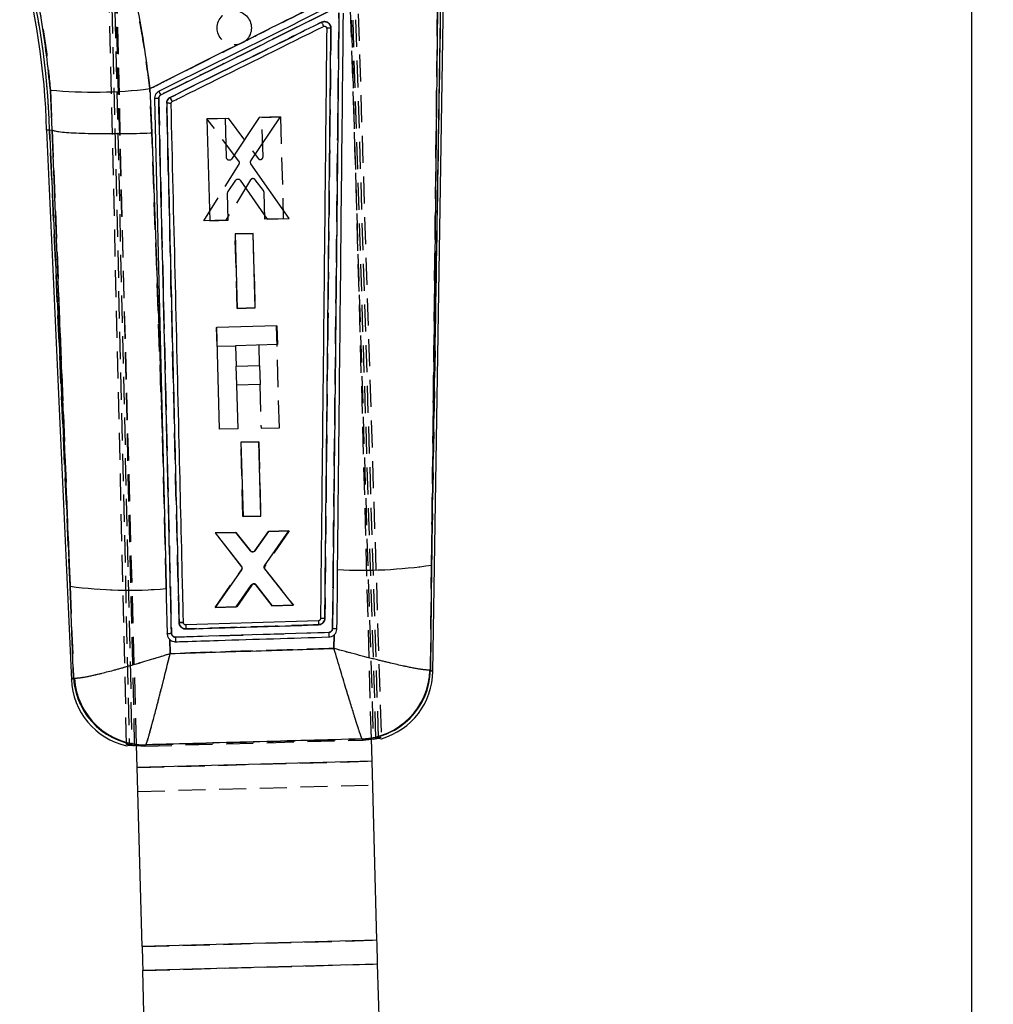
# Model space of a CAD drawing. Extents: x 66 to 736, y 72 to 577.
# Tile 3 of 17: x 227 to 318, y 321 to 413. Entities that reach past the tile are written whole.
import ezdxf

# ---------------------------------------------------------------- set-up
doc = ezdxf.new("R2010")
doc.units = 0
doc.header["$LTSCALE"] = 2
doc.linetypes.add('HIDDEN', pattern=[1.905, 1.27, -0.635])
doc.layers.get('0').update_dxf_attribs({"linetype": 'CONTINUOUS'})
doc.styles.add('SLDTEXTSTYLE0', font='TXT', dxfattribs={"width": 0.75})
doc.dimstyles.new('SLDDIMSTYLE0', dxfattribs={"dimtxt": 7, "dimasz": 6.604, "dimexe": 0, "dimexo": 0.0625, "dimgap": 1.75, "dimtad": 1, "dimdec": 0, "dimrnd": 1e-09, "dimzin": 12, "dimtxsty": 'SLDTEXTSTYLE0', "dimsah": 1, "dimcen": 0.09, "dimazin": 3, "dimtfac": 1, "dimtofl": 0, "dimtmove": 0, "dimatfit": 3, "dimtolj": 1, "dimtzin": 12})

# ---------------------------------------------------------------- blocks, each defined once
blk = doc.blocks.new('_D')
at = {"color": 179, "linetype": 'CONTINUOUS'}
for p, q in [((244.961, 462.759), (317.937, 462.759)), ((315.937, 142.14), (315.937, 462.759)), ((256.899, 142.14), (317.937, 142.14))]:
    blk.add_line(p, q, dxfattribs=at)
for points in [[(315.937, 462.759), (314.921, 456.155), (316.953, 456.155)], [(315.937, 142.14), (316.953, 148.744), (314.921, 148.744)]]:
    blk.add_solid(points, dxfattribs=at)
at = {"color": 179, "linetype": 'CONTINUOUS', "insert": (306.914, 287.413, 0.1), "char_height": 7, "attachment_point": 1, "rotation": 90, "style": 'SLDTEXTSTYLE0'}
blk.add_mtext('321', dxfattribs=at)

msp = doc.modelspace()

# ---------------------------------------------------------------- linework, layer by layer
at = {"color": 7, "linetype": 'HIDDEN'}
for p, q in [((236.783693, 344.952071), (234.389108, 448.245773)), ((234.605457, 448.352838), (237.036404, 344.900476)), ((234.89626, 447.942684), (237.285337, 344.886573)), ((237.536448, 344.852271), (235.111474, 448.050389)), ((257.123606, 432.77132), (259.882311, 345.469186)), ((260.378916, 345.545674), (257.618633, 432.897726)), ((260.131141, 345.517623), (257.361082, 432.310859)), ((257.857285, 432.437489), (260.62839, 345.611515)), ((237.712546, 344.894426), (235.650002, 419.764171)), ((259.704175, 345.501254), (257.641658, 420.370007)), ((266.273192, 419.929201), (265.337077, 361.760708)), ((255.473037, 412.153835), (255.506444, 412.094737)), ((255.518344, 412.025268), (255.518353, 412.026102)), ((229.639948, 406.255121), (229.818287, 402.515138)), ((239.143246, 402.234996), (238.955076, 406.380335)), ((240.692862, 405.008892), (240.534496, 405.007089)), ((240.95071, 404.990161), (240.936399, 404.994274)), ((244.305727, 403.547684), (246.299013, 403.602982)), ((247.29775, 399.599934), (244.305727, 403.547684)), ((246.299013, 403.602982), (249.100925, 399.852405)), ((249.458182, 403.690616), (251.194101, 403.738762)), ((249.558789, 400.012115), (249.458182, 403.690616)), ((251.194101, 403.738762), (251.45508, 394.202473)), ((231.488352, 359.77667), (229.564461, 402.505914)), ((229.818287, 402.515138), (229.819241, 402.51481)), ((240.135022, 374.158057), (239.143246, 402.234996)), ((244.006162, 393.995943), (247.311016, 399.313057)), ((248.389102, 397.832493), (246.068925, 394.053119)), ((249.597167, 396.83334), (248.808149, 397.855157)), ((249.719055, 394.154335), (249.64979, 396.685714)), ((246.068925, 394.053119), (244.006162, 393.995943)), ((251.455081, 394.202473), (249.719055, 394.154335)), ((246.941924, 392.777073), (248.607621, 392.823274)), ((247.13264, 385.805534), (246.941924, 392.777073)), ((248.607621, 392.823274), (248.798414, 385.851721)), ((240.472459, 359.8656), (239.861072, 385.704095)), ((248.798414, 385.851721), (247.13264, 385.805534)), ((245.180779, 384.011166), (245.217574, 384.01218)), ((245.180779, 384.011166), (245.229074, 382.258097)), ((251.083684, 374.630297), (250.820976, 384.166548)), ((245.229074, 382.258097), (246.982143, 382.306392)), ((249.156051, 382.366279), (249.209178, 380.437816)), ((247.037111, 380.377973), (247.011471, 380.377272)), ((247.011471, 380.377272), (247.060154, 378.610054)), ((247.060154, 378.610054), (247.085838, 378.610762)), ((249.257861, 378.670598), (249.370466, 374.583097)), ((249.370466, 374.583097), (251.083684, 374.630297)), ((247.483258, 373.26959), (249.148957, 373.315791)), ((247.673956, 366.298141), (247.483258, 373.26959)), ((249.148957, 373.315791), (249.339732, 366.344327)), ((249.339732, 366.344327), (247.673956, 366.298141)), ((245.116365, 364.772374), (247.004852, 364.824759)), ((247.55208, 361.647258), (245.116365, 364.772374)), ((247.004852, 364.824759), (248.383423, 363.082508)), ((248.790933, 363.095002), (250.0713, 364.909822)), ((251.995293, 364.963198), (249.72543, 361.671495)), ((250.0713, 364.909822), (251.995293, 364.963198)), ((265.236233, 351.937065), (265.337077, 361.760708)), ((245.060389, 357.794175), (247.559471, 361.345517)), ((249.735167, 361.370059), (252.397274, 357.997621)), ((231.488352, 359.77667), (231.819426, 351.190279)), ((240.479621, 359.561647), (240.472459, 359.8656)), ((248.498453, 359.892356), (247.090548, 357.850472)), ((250.437974, 357.943291), (248.909438, 359.90453)), ((247.090548, 357.850472), (245.060389, 357.794175)), ((252.397274, 357.997621), (250.437974, 357.943291)), ((242.104788, 356.339904), (242.103356, 356.35929)), ((241.361699, 355.015146), (255.710373, 355.460564)), ((256.212711, 355.223568), (256.19432, 353.955047)), ((240.861417, 353.478724), (240.814672, 354.800815)), ((265.236233, 351.937065), (265.178382, 351.925114)), ((231.819426, 351.190279), (231.895664, 351.175415)), ((238.486199, 344.809981), (258.927336, 345.373104)), ((238.571445, 344.911078), (238.591813, 344.927782)), ((258.824575, 345.480288), (258.840512, 345.467689)), ((258.840512, 345.467689), (258.927336, 345.373104)), ((258.927336, 345.373104), (258.878344, 345.42648)), ((258.927336, 345.373104), (259.705133, 345.466482)), ((237.713515, 344.859259), (238.486199, 344.809981)), ((238.53344, 344.866002), (238.486199, 344.809981)), ((237.770357, 342.795866), (259.762014, 343.401702)), ((237.770487, 342.791172), (259.762143, 343.397009)), ((237.831897, 340.562025), (259.823553, 341.167862)), ((238.232297, 326.027619), (260.223953, 326.633452)), ((238.293706, 323.798472), (260.285362, 324.404309)), ((238.293835, 323.793782), (260.285492, 324.399615))]:
    msp.add_line(p, q, dxfattribs=at)
at = {"color": 7, "linetype": 'CONTINUOUS'}
for p, q in [((265.337077, 361.760708), (266.273192, 419.929201)), ((265.446352, 351.74858), (266.543524, 419.92485)), ((229.818287, 402.515138), (229.639948, 406.255121)), ((238.955076, 406.380335), (239.143246, 402.234996)), ((246.038859, 403.596411), (244.302921, 403.548921)), ((244.302921, 403.548921), (244.567359, 394.012722)), ((246.140924, 399.917955), (246.038859, 403.596411)), ((249.198059, 403.682838), (246.606886, 399.783695)), ((248.421226, 399.630884), (251.191368, 403.737376)), ((251.191368, 403.737376), (249.198059, 403.682838)), ((229.294262, 402.496094), (231.613367, 350.98924)), ((229.564461, 402.505914), (229.818287, 402.515138)), ((229.564461, 402.505914), (231.488352, 359.77667)), ((229.819241, 402.51481), (229.818287, 402.515138)), ((252.01635, 394.216607), (248.423775, 399.343709)), ((246.277612, 396.741892), (247.009177, 397.805596)), ((247.428835, 397.806043), (249.953567, 394.160131)), ((246.303401, 394.060241), (246.233197, 396.591598)), ((244.567359, 394.012722), (246.303401, 394.060241)), ((249.953567, 394.160131), (252.01635, 394.216607)), ((248.622347, 392.823363), (246.956631, 392.777788)), ((246.956631, 392.777788), (247.149948, 385.806309)), ((248.815738, 385.851899), (248.622347, 392.823363)), ((247.149948, 385.806309), (248.815738, 385.851899)), ((250.863427, 384.167718), (245.223231, 384.012336)), ((245.485941, 374.476085), (245.223231, 384.012336)), ((250.863427, 384.167718), (250.911722, 382.414641)), ((250.911722, 382.414641), (246.984744, 382.306459)), ((246.984744, 382.306459), (247.037871, 380.377995)), ((247.037871, 380.377995), (249.235577, 380.438539)), ((249.235577, 380.438539), (249.284261, 378.671328)), ((249.284261, 378.671328), (247.086555, 378.610784)), ((247.086555, 378.610784), (247.199159, 374.523284)), ((247.199159, 374.523284), (245.485941, 374.476085)), ((240.135022, 374.158057), (240.472459, 359.8656)), ((249.15582, 373.315664), (247.490103, 373.270097)), ((247.490103, 373.270097), (247.683431, 366.2987)), ((249.349225, 366.34429), (249.15582, 373.315664)), ((247.683431, 366.2987), (249.349225, 366.34429)), ((247.011958, 364.825541), (245.087944, 364.772911)), ((245.087944, 364.772911), (247.53559, 361.611167)), ((248.390298, 363.083968), (247.011958, 364.825541)), ((250.078439, 364.909435), (248.797878, 363.09393)), ((249.706978, 361.706617), (251.966945, 364.961097)), ((251.966945, 364.961097), (250.078439, 364.909435)), ((265.337077, 361.760708), (265.236233, 351.937065)), ((247.542463, 361.309657), (245.070063, 357.79577)), ((252.407022, 357.996563), (249.71621, 361.404935)), ((231.819426, 351.190279), (231.488352, 359.77667)), ((240.472459, 359.8656), (240.479621, 359.561647)), ((247.029384, 357.849391), (248.447625, 359.891804)), ((248.858657, 359.90228), (250.376842, 357.941004)), ((245.070063, 357.79577), (247.029384, 357.849391)), ((250.376842, 357.941004), (252.407022, 357.996563)), ((242.104788, 356.339904), (242.103356, 356.35929)), ((254.740469, 356.547835), (242.31354, 356.160032)), ((256.19432, 353.955047), (256.212711, 355.223568)), ((240.814672, 354.800815), (240.861417, 353.478724)), ((265.236233, 351.937065), (265.178382, 351.925114)), ((231.819426, 351.190279), (231.895664, 351.175415)), ((236.78623, 344.842667), (237.036404, 344.900476)), ((237.285337, 344.886573), (237.713515, 344.859259)), ((237.770357, 342.795866), (237.712546, 344.894426)), ((238.591813, 344.927782), (238.571445, 344.911078)), ((258.840512, 345.467689), (258.824575, 345.480288)), ((259.762014, 343.401702), (259.704175, 345.501254)), ((259.705133, 345.466482), (260.131141, 345.517623)), ((260.378916, 345.545674), (260.631869, 345.502505)), ((259.762014, 343.401702), (237.770357, 342.795866)), ((259.762143, 343.397009), (237.770487, 342.791172)), ((260.223953, 326.633452), (259.762143, 343.397009)), ((238.232297, 326.027619), (237.770487, 342.791172)), ((260.223953, 326.633452), (238.232297, 326.027619)), ((260.285492, 324.399615), (238.293835, 323.793782)), ((238.981983, 298.8142), (238.293835, 323.793782)), ((260.97364, 299.420037), (260.285492, 324.399615))]:
    msp.add_line(p, q, dxfattribs=at)
at = {"color": 8, "linetype": 'CONTINUOUS'}
for p, q in [((238.571445, 344.911078), (238.53344, 344.866002)), ((258.878344, 345.42648), (258.840512, 345.467689))]:
    msp.add_line(p, q, dxfattribs=at)
at = {"color": 7, "linetype": 'CONTINUOUS', "flags": 128}
for points in [[(239.391952, 405.428777), (239.987633, 380.382629), (240.135022, 374.158057)], [(231.488352, 359.77667), (230.894082, 374.991084), (229.819241, 402.51481)], [(239.143246, 402.234996), (239.787646, 384.018617), (240.135022, 374.158057)], [(256.475242, 355.794335), (256.483442, 356.562512), (256.51801, 359.804208), (256.53441, 361.344205)], [(240.479621, 359.561647), (240.498456, 358.762043), (240.579077, 355.337786)], [(255.711209, 355.460594), (241.364087, 355.01522), (241.361699, 355.015146)], [(259.762143, 343.397009), (259.762128, 343.39756), (259.762113, 343.398119), (259.762097, 343.398692), (259.762081, 343.399281), (259.762064, 343.399877), (259.762048, 343.40048), (259.762031, 343.401091), (259.762014, 343.401702)], [(237.770357, 342.795866), (237.770374, 342.795255), (237.770391, 342.794644), (237.770407, 342.794048), (237.770424, 342.793444), (237.770441, 342.792863), (237.770456, 342.792282), (237.770471, 342.791723), (237.770487, 342.791172)], [(260.285492, 324.399615), (260.277489, 324.690098), (260.269517, 324.979494), (260.261604, 325.266728), (260.25378, 325.550726), (260.246075, 325.830432), (260.238516, 326.1048), (260.231133, 326.372808), (260.223953, 326.633452)], [(238.232297, 326.027619), (238.239477, 325.766972), (238.246859, 325.498967), (238.254418, 325.224595), (238.262123, 324.944893), (238.269948, 324.660892), (238.277861, 324.373657), (238.285833, 324.084262), (238.293835, 323.793782)]]:
    msp.add_lwpolyline(points, dxfattribs=at)
at = {"color": 7, "linetype": 'HIDDEN', "flags": 128}
for points in [[(229.819241, 402.51481), (230.894082, 374.991084), (231.488352, 359.77667)], [(265.446352, 351.74858), (265.422995, 351.769531), (265.236233, 351.937065)], [(231.819426, 351.190279), (231.636272, 351.011584), (231.613367, 350.98924)]]:
    msp.add_lwpolyline(points, dxfattribs=at)
at = {"color": 8, "linetype": 'CONTINUOUS', "flags": 128}
for points in [[(265.236233, 351.937065), (265.422995, 351.769531), (265.446352, 351.74858)], [(231.613367, 350.98924), (231.636272, 351.011584), (231.819426, 351.190279)]]:
    msp.add_lwpolyline(points, dxfattribs=at)
at = {"color": 7, "linetype": 'HIDDEN'}
msp.add_circle((246.866134, 412.070124), 1.6, dxfattribs=at)
at = {"color": 7, "linetype": 'CONTINUOUS'}
for centre, radius, start, end in [((159.909517, 400.581903), 69.411145, 1.57942188, 15.57800963), ((159.909517, 400.581903), 69.681512, 1.58222466, 15.57800963), ((233.741347, 447.692748), 41.640106, 264.34740982, 277.19284347), ((226.618114, 399.261538), 14.887289, 26.06818796, 27.51918137), ((239.725605, 403.987583), 1.479312, 87.61390021, 103.03501303), ((223.14233, 396.580224), 19.876183, 25.62672199, 26.87703364), ((258.879459, 405.01149), 43.730206, 266.9260175, 278.49189549), ((236.947331, 399.951635), 40.544152, 262.26203327, 274.99806309), ((290.07431, 357.590488), 35.349221, 181.69022966, 182.30741586), ((301.460046, 356.770047), 45.767574, 181.63950957, 182.17813421), ((254.858688, 355.256634), 13.499149, 181.02502851, 182.86059463), ((258.541727, 352.11359), 6.63933, 272.4416445, 358.37327998), ((258.614202, 352.087562), 6.62374, 271.95797021, 358.69808173), ((258.849706, 351.854742), 6.5975, 285.69994709, 359.80045147), ((238.204189, 351.285991), 6.5975, 182.0697365, 257.57436334), ((238.434759, 351.53392), 6.624252, 182.97362834, 271.18234155), ((238.526748, 351.570296), 6.642832, 183.40793804, 270.56120825)]:
    msp.add_arc(centre, radius, start, end, dxfattribs=at)
at = {"color": 7, "linetype": 'HIDDEN'}
for centre, radius, start, end in [((159.909517, 400.581903), 69.681512, 1.58222466, 15.57800963), ((233.741347, 447.692748), 41.640106, 264.34740982, 277.19284347), ((226.724299, 399.297238), 14.776634, 26.12477131, 27.58665437), ((239.725482, 403.987711), 1.479159, 87.60887102, 103.03147605), ((222.537115, 396.341954), 20.524968, 25.49572516, 26.70652347), ((258.879459, 405.01149), 43.730206, 266.9260175, 278.49189549), ((236.947331, 399.951635), 40.544152, 262.26203327, 274.99806309), ((285.355648, 357.213678), 30.622419, 181.24591861, 181.95838564), ((303.680909, 356.93754), 47.993269, 181.76353624, 182.27718061), ((281.203341, 356.166273), 39.858268, 181.65496211, 182.27660362), ((258.541727, 352.11359), 6.63933, 272.4416445, 358.37327998), ((258.614202, 352.087562), 6.62374, 271.95797021, 358.69808173), ((238.434759, 351.53392), 6.624252, 182.97362834, 271.18234155), ((238.526748, 351.570296), 6.642832, 183.40793804, 270.56120825)]:
    msp.add_arc(centre, radius, start, end, dxfattribs=at)
at = {"color": 7, "linetype": 'CONTINUOUS'}
for points, knots in [([(235.49921, 422.865028), (235.891635, 421.535174), (236.67649, 418.87545), (237.627982, 414.773677), (238.41829, 410.605836), (238.776146, 407.788848), (238.955076, 406.380335)], [0, 0, 0, 0, 0.247644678, 0.49529253, 0.747642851, 1, 1, 1, 1]), ([(229.639948, 406.255121), (229.412279, 408.445923), (229.068011, 411.758737), (228.155965, 416.124258), (227.562661, 418.28163), (227.266013, 419.360305)], [0, 0, 0, 0, 0.494002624, 0.747004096, 1, 1, 1, 1]), ([(257.046861, 415.426919), (254.484636, 414.146588), (249.273828, 411.542771), (243.243421, 408.526877), (239.775417, 406.790959), (238.955076, 406.380335)], [0, 0, 0, 0, 0.424811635, 0.863941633, 1, 1, 1, 1]), ([(265.918645, 415.835539), (265.805937, 405.380146), (265.611626, 387.354893), (265.418276, 369.330293), (265.337077, 361.760708)], [0, 0, 0, 0, 0.580041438, 1, 1, 1, 1]), ([(255.962911, 414.158518), (253.272602, 412.822092), (247.89198, 410.14924), (242.511327, 407.476509), (239.820999, 406.140143)], [0, 0, 0, 0, 0.4999998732, 1, 1, 1, 1]), ([(239.990945, 405.803615), (242.681397, 407.139569), (248.061841, 409.811249), (253.442197, 412.483165), (256.132145, 413.81901)], [0, 0, 0, 0, 0.500042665, 1, 1, 1, 1]), ([(256.66536, 413.486177), (256.558793, 403.093751), (256.361694, 383.872717), (256.16002, 364.652436), (256.067388, 355.824175)], [0, 0, 0, 0, 0.54067988, 1, 1, 1, 1]), ([(256.53441, 361.344205), (256.536916, 361.579616), (256.550922, 362.895598), (256.603439, 367.836199), (256.784997, 384.971758), (256.951878, 401.027257), (257.081084, 413.457999)], [0, 0, 0, 0, 0.013552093, 0.075758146, 0.284418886, 1, 1, 1, 1]), ([(255.036374, 412.599797), (254.793958, 412.479415), (252.433237, 411.307106), (247.711642, 408.962337), (243.232392, 406.73813), (240.871464, 405.565793)], [0, 0, 0, 0, 0.051341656, 0.499980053, 1, 1, 1, 1]), ([(241.063311, 405.176798), (241.277045, 405.282964), (242.460394, 405.870756), (247.180788, 408.215441), (251.687414, 410.454071), (255.224428, 412.211055)], [0, 0, 0, 0, 0.045279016, 0.250689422, 1, 1, 1, 1]), ([(255.91455, 412.046815), (255.909287, 412.109656), (255.89827, 412.241197), (255.802732, 412.421452), (255.653237, 412.565647), (255.463873, 412.651141), (255.246215, 412.674773), (255.108662, 412.625625), (255.036374, 412.599797)], [0, 0, 0, 0, 0.152250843, 0.318699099, 0.483135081, 0.649462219, 0.815781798, 1, 1, 1, 1]), ([(255.036374, 412.599797), (255.042317, 412.587689), (255.059432, 412.55282), (255.096393, 412.477307), (255.144505, 412.378541), (255.18934, 412.285703), (255.217323, 412.226972), (255.222242, 412.215952), (255.224428, 412.211055)], [0, 0, 0, 0, 0.063761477, 0.183631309, 0.39848707, 0.613342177, 0.828197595, 1, 1, 1, 1]), ([(255.224428, 412.211055), (255.244075, 412.218352), (255.286341, 412.234048), (255.35612, 412.230462), (255.421779, 412.204232), (255.476332, 412.158243), (255.496358, 412.116008), (255.506444, 412.094737)], [0, 0, 0, 0, 0.182250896, 0.39208107, 0.59353368, 0.795283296, 1, 1, 1, 1]), ([(255.518353, 412.026102), (255.422668, 402.813073), (255.231299, 384.387018), (255.035432, 365.961717), (254.937499, 356.749067)], [0, 0, 0, 0, 0.500000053, 1, 1, 1, 1]), ([(255.341374, 356.769065), (255.437867, 365.973762), (255.631023, 384.399316), (255.819986, 402.825595), (255.91455, 412.046815)], [0, 0, 0, 0, 0.499561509, 1, 1, 1, 1]), ([(255.506444, 412.094737), (255.506838, 412.09362), (255.514568, 412.071701), (255.516506, 412.048306), (255.518346, 412.026102)], [0, 0, 0, 0, 0.050927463, 1, 1, 1, 1]), ([(255.91455, 412.046815), (255.862346, 412.046837), (255.757939, 412.046883), (255.627336, 412.042248), (255.53617, 412.03488), (255.524286, 412.028472), (255.518344, 412.025268)], [0, 0, 0, 0, 0.249999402, 0.499999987, 0.749999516, 1, 1, 1, 1]), ([(239.820999, 406.140143), (239.746893, 406.09372), (239.598684, 406.000874), (239.45147, 405.778694), (239.39393, 405.578312), (239.392368, 405.460265), (239.391952, 405.428777)], [0, 0, 0, 0, 0.297192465, 0.594375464, 0.891802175, 1, 1, 1, 1]), ([(239.787194, 405.465612), (239.787386, 405.480485), (239.788109, 405.536535), (239.815414, 405.631795), (239.885412, 405.737403), (239.955805, 405.781567), (239.990947, 405.803615)], [0, 0, 0, 0, 0.107581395, 0.4054283, 0.703175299, 1, 1, 1, 1]), ([(240.982708, 355.375136), (240.787196, 363.605591), (240.514586, 375.08161), (240.115603, 391.778462), (239.912461, 400.244835), (239.787194, 405.465612)], [0, 0, 0, 0, 0.492937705, 0.687320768, 1, 1, 1, 1]), ([(240.871464, 405.565793), (240.81314, 405.529117), (240.696498, 405.455769), (240.580817, 405.280538), (240.536064, 405.12334), (240.534821, 405.031131), (240.534496, 405.007089)], [0, 0, 0, 0, 0.298232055, 0.596432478, 0.894777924, 1, 1, 1, 1]), ([(240.95071, 404.990161), (240.943798, 404.99339), (240.929484, 405.000076), (240.834894, 405.006824), (240.696946, 405.00986), (240.588646, 405.008012), (240.534496, 405.007089)], [0, 0, 0, 0, 0.237382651, 0.491589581, 0.745794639, 1, 1, 1, 1]), ([(240.534496, 405.007089), (240.728882, 396.901943), (240.923492, 388.787454), (241.310219, 372.577253), (241.502765, 364.472168), (241.69509, 356.376427)], [0, 0, 0, 0, 0.500000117, 0.500576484, 1, 1, 1, 1]), ([(240.95071, 404.990161), (240.952287, 405.01204), (240.955556, 405.057383), (240.98844, 405.118917), (241.028448, 405.157682), (241.0559, 405.172735), (241.063311, 405.176798)], [0, 0, 0, 0, 0.2850875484, 0.5908100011, 0.8895339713, 1, 1, 1, 1]), ([(242.103356, 356.35929), (242.099295, 356.531828), (242.069815, 357.784285), (241.938574, 363.356424), (241.560113, 379.394139), (241.203989, 394.352004), (240.95071, 404.990161)], [0, 0, 0, 0, 0.01064378, 0.077263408, 0.343742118, 1, 1, 1, 1]), ([(229.564461, 402.505914), (229.384914, 402.499452), (229.204799, 402.49297), (229.294831, 402.496129), (229.295115, 402.496139)], [0, 0, 0, 0, 0.996845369, 1, 1, 1, 1]), ([(229.819241, 402.51481), (229.890912, 402.48241), (230.034254, 402.417611), (230.566715, 402.334888), (231.322064, 402.266324), (232.293516, 402.214087), (233.455386, 402.180194), (234.769362, 402.164961), (236.203313, 402.169574), (237.626785, 402.191919), (238.617189, 402.218098), (239.092834, 402.233377), (239.143246, 402.234996)], [0, 0, 0, 0, 0.112007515, 0.224014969, 0.336022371, 0.448029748, 0.560039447, 0.672049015, 0.784062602, 0.89607621, 0.988985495, 1, 1, 1, 1]), ([(246.342431, 399.676198), (246.315013, 399.684899), (246.260183, 399.7023), (246.195282, 399.761013), (246.151163, 399.83498), (246.144282, 399.890742), (246.140924, 399.917955)], [0, 0, 0, 0, 0.2526600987, 0.5052807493, 0.7585686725, 1, 1, 1, 1]), ([(246.606886, 399.783695), (246.588699, 399.761478), (246.552319, 399.717038), (246.473852, 399.678309), (246.400989, 399.666937), (246.357663, 399.673789), (246.342431, 399.676198)], [0, 0, 0, 0, 0.282586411, 0.565238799, 0.847152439, 1, 1, 1, 1]), ([(248.423775, 399.343709), (248.409693, 399.368795), (248.381529, 399.418971), (248.374235, 399.506367), (248.390432, 399.578965), (248.413132, 399.617237), (248.421226, 399.630884)], [0, 0, 0, 0, 0.281227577, 0.562479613, 0.843988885, 1, 1, 1, 1]), ([(247.009177, 397.805596), (247.027975, 397.827635), (247.065575, 397.871715), (247.145498, 397.9091), (247.222472, 397.919658), (247.26898, 397.910018), (247.287354, 397.906209)], [0, 0, 0, 0, 0.274023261, 0.548077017, 0.821458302, 1, 1, 1, 1]), ([(247.287354, 397.906209), (247.314592, 397.896058), (247.370573, 397.875196), (247.409069, 397.829504), (247.428835, 397.806043)], [0, 0, 0, 0, 0.486547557, 1, 1, 1, 1]), ([(246.233196, 396.591598), (246.2349, 396.620333), (246.238082, 396.673982), (246.265077, 396.720356), (246.277612, 396.741892)], [0, 0, 0, 0, 0.535609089, 1, 1, 1, 1]), ([(248.568224, 362.988869), (248.539631, 362.994326), (248.482446, 363.00524), (248.42387, 363.045654), (248.397585, 363.075652), (248.390298, 363.083968)], [0, 0, 0, 0, 0.419558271, 0.839090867, 1, 1, 1, 1]), ([(248.797878, 363.09393), (248.783597, 363.077283), (248.750293, 363.03846), (248.678325, 362.999173), (248.612436, 362.986609), (248.575802, 362.988482), (248.568224, 362.988869)], [0, 0, 0, 0, 0.249305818, 0.58141467, 0.913409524, 1, 1, 1, 1]), ([(247.53559, 361.611167), (247.550884, 361.586735), (247.581474, 361.53787), (247.592912, 361.45086), (247.579334, 361.371601), (247.553553, 361.328283), (247.542463, 361.30965)], [0, 0, 0, 0, 0.266245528, 0.532504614, 0.798909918, 1, 1, 1, 1]), ([(249.71621, 361.404935), (249.700707, 361.429156), (249.6697, 361.477601), (249.65742, 361.564288), (249.670218, 361.643889), (249.695845, 361.687619), (249.706978, 361.706617)], [0, 0, 0, 0, 0.2652982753, 0.5306155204, 0.7960839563, 1, 1, 1, 1]), ([(248.447625, 359.891804), (248.466855, 359.913875), (248.505317, 359.958019), (248.586571, 359.995099), (248.652249, 360.002949), (248.687903, 359.998782), (248.694804, 359.997975)], [0, 0, 0, 0, 0.308945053, 0.617911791, 0.926042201, 1, 1, 1, 1]), ([(248.694804, 359.997975), (248.722922, 359.990819), (248.779156, 359.976507), (248.831473, 359.935143), (248.854217, 359.907648), (248.858658, 359.90228)], [0, 0, 0, 0, 0.445922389, 0.891828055, 1, 1, 1, 1]), ([(242.103356, 356.35929), (242.09699, 356.362639), (242.084155, 356.36939), (241.990122, 356.376071), (241.855171, 356.379108), (241.74845, 356.37732), (241.69509, 356.376427)], [0, 0, 0, 0, 0.246981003, 0.497987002, 0.748994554, 1, 1, 1, 1]), ([(241.69509, 356.376427), (241.695413, 356.368053), (241.698375, 356.291368), (241.733566, 356.147163), (241.850193, 355.966116), (242.023298, 355.836717), (242.193084, 355.78389), (242.292076, 355.781981), (242.32252, 355.781393)], [0, 0, 0, 0, 0.026321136, 0.241046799, 0.45580005, 0.690183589, 0.904719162, 1, 1, 1, 1]), ([(242.31354, 356.160032), (242.290327, 356.161772), (242.243899, 356.165253), (242.181406, 356.199258), (242.133661, 356.25029), (242.110997, 356.30099), (242.106086, 356.33177), (242.104788, 356.339904)], [0, 0, 0, 0, 0.229763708, 0.45953752, 0.688972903, 0.917810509, 1, 1, 1, 1]), ([(242.31354, 356.160032), (242.313487, 356.15554), (242.313381, 356.146557), (242.314848, 356.076559), (242.317455, 355.97041), (242.320262, 355.863682), (242.32207, 355.797816), (242.32252, 355.781393)], [0, 0, 0, 0, 0.224350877, 0.448699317, 0.673055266, 0.91848381, 1, 1, 1, 1]), ([(242.32252, 355.781393), (242.593055, 355.789788), (243.945729, 355.831759), (248.089472, 355.96035), (251.962681, 356.080616), (254.75375, 356.167281)], [0, 0, 0, 0, 0.065287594, 0.326437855, 1, 1, 1, 1]), ([(254.9375, 356.749067), (254.934954, 356.726216), (254.929863, 356.680513), (254.893922, 356.619951), (254.841548, 356.574427), (254.786891, 356.552004), (254.752254, 356.548893), (254.740469, 356.547835)], [0, 0, 0, 0, 0.221130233, 0.442251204, 0.663658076, 0.885561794, 1, 1, 1, 1]), ([(254.75375, 356.167289), (254.82207, 356.176594), (254.958705, 356.195204), (255.137522, 356.307035), (255.269832, 356.466739), (255.332503, 356.631104), (255.339132, 356.734192), (255.341374, 356.769065)], [0, 0, 0, 0, 0.22161161, 0.443204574, 0.664850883, 0.886623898, 1, 1, 1, 1]), ([(255.341374, 356.769065), (255.288412, 356.769277), (255.182489, 356.7697), (255.049106, 356.76545), (254.955796, 356.758303), (254.943596, 356.751972), (254.937496, 356.748807)], [0, 0, 0, 0, 0.249999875, 0.499999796, 0.750000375, 1, 1, 1, 1]), ([(240.579077, 355.337786), (240.583581, 355.340945), (240.592653, 355.347308), (240.6621, 355.357233), (240.765984, 355.366081), (240.879936, 355.372139), (240.954749, 355.37432), (240.982708, 355.375136)], [0, 0, 0, 0, 0.212908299, 0.428793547, 0.644680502, 0.867209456, 1, 1, 1, 1]), ([(240.579077, 355.337786), (240.593346, 355.23574), (240.619762, 355.046826), (240.737819, 354.87728), (240.806958, 354.80849), (240.814672, 354.800815)], [0, 0, 0, 0, 0.510678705, 0.945406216, 1, 1, 1, 1]), ([(241.361699, 355.015146), (241.320371, 355.018147), (241.236879, 355.02421), (241.124245, 355.08511), (241.038067, 355.177136), (240.991345, 355.279744), (240.985157, 355.348087), (240.982708, 355.375136)], [0, 0, 0, 0, 0.212861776, 0.430026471, 0.644684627, 0.859377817, 1, 1, 1, 1]), ([(241.37636, 354.582945), (241.617877, 354.590551), (242.941519, 354.632234), (247.724544, 354.78249), (252.266113, 354.92331), (255.72554, 355.030576)], [0, 0, 0, 0, 0.05049469, 0.276738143, 1, 1, 1, 1]), ([(256.067396, 355.824175), (256.065976, 355.802616), (256.061838, 355.739823), (256.0233, 355.640169), (255.942862, 355.543971), (255.834643, 355.477014), (255.752263, 355.466055), (255.711208, 355.460594)], [0, 0, 0, 0, 0.115787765, 0.337248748, 0.558664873, 0.780059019, 1, 1, 1, 1]), ([(255.72554, 355.030583), (255.812661, 355.041976), (255.98775, 355.06487), (256.143054, 355.162683), (256.210959, 355.222036), (256.212711, 355.223568)], [0, 0, 0, 0, 0.491050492, 0.986863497, 1, 1, 1, 1]), ([(256.067388, 355.824175), (256.120796, 355.823166), (256.227612, 355.821147), (256.362567, 355.813708), (256.455634, 355.80433), (256.468796, 355.797621), (256.475242, 355.794335)], [0, 0, 0, 0, 0.25253724, 0.505073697, 0.757610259, 1, 1, 1, 1]), ([(256.212711, 355.223568), (256.227987, 355.237709), (256.306785, 355.310652), (256.417312, 355.475171), (256.470347, 355.666114), (256.474453, 355.773498), (256.475249, 355.794335)], [0, 0, 0, 0, 0.096836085, 0.499514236, 0.902886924, 1, 1, 1, 1]), ([(240.814672, 354.800815), (240.866205, 354.7582), (240.984824, 354.660109), (241.185237, 354.589386), (241.324248, 354.584701), (241.37636, 354.582945)], [0, 0, 0, 0, 0.324416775, 0.746741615, 1, 1, 1, 1]), ([(231.895664, 351.175415), (232.097062, 351.180539), (232.48367, 351.190375), (233.707921, 351.448521), (235.035682, 351.776654), (236.559475, 352.186015), (238.311048, 352.690971), (239.837519, 353.156346), (240.636835, 353.407652), (240.855154, 353.476742), (240.861417, 353.478724)], [0, 0, 0, 0, 0.1967579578, 0.377700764, 0.5053079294, 0.6329409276, 0.809847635, 0.9480612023, 0.9985100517, 1, 1, 1, 1]), ([(238.591813, 344.927782), (238.645214, 345.070987), (238.747722, 345.345886), (239.060562, 346.454306), (239.39734, 347.706973), (239.78214, 349.179011), (240.222676, 350.907169), (240.605288, 352.439965), (240.80526, 353.250439), (240.859851, 353.472359), (240.861417, 353.478724)], [0, 0, 0, 0, 0.196757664, 0.37770037, 0.505307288, 0.632940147, 0.80984654, 0.948061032, 0.998510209, 1, 1, 1, 1]), ([(240.861417, 353.478724), (243.380604, 353.557631), (248.491529, 353.717718), (253.602539, 353.875193), (256.19432, 353.955047)], [0, 0, 0, 0, 0.49290238, 1, 1, 1, 1]), ([(258.824575, 345.480288), (258.764526, 345.63819), (258.646173, 345.949408), (258.238436, 347.225926), (257.807475, 348.612097), (257.363374, 350.061468), (256.823705, 351.845318), (256.409189, 353.231985), (256.196188, 353.948759), (256.19432, 353.955047)], [0, 0, 0, 0, 0.212307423, 0.418448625, 0.544795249, 0.671164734, 0.830689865, 0.998514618, 1, 1, 1, 1]), ([(265.178382, 351.925114), (264.966202, 351.928696), (264.548006, 351.935756), (263.147919, 352.205771), (261.675392, 352.535505), (260.162144, 352.900447), (258.327726, 353.371009), (256.922126, 353.752281), (256.200649, 353.953284), (256.19432, 353.955047)], [0, 0, 0, 0, 0.212308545, 0.418449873, 0.544796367, 0.671166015, 0.830690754, 0.998514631, 1, 1, 1, 1]), ([(237.285337, 344.886573), (237.228186, 344.895584), (237.113869, 344.913607), (236.961932, 344.937796), (236.848761, 344.953794), (236.791286, 344.958037), (236.785795, 344.953723), (236.783693, 344.952071)], [0, 0, 0, 0, 0.2193196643, 0.4386979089, 0.6561238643, 0.8683700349, 1, 1, 1, 1]), ([(237.036404, 344.900476), (237.045526, 344.902053), (237.063769, 344.905206), (237.15724, 344.897008), (237.288353, 344.881948), (237.422874, 344.865645), (237.50759, 344.855669), (237.536448, 344.852271)], [0, 0, 0, 0, 0.219331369, 0.438616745, 0.659398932, 0.883975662, 1, 1, 1, 1]), ([(258.824575, 345.480288), (255.426356, 345.387419), (248.682101, 345.203109), (241.937849, 345.019083), (238.591813, 344.927782)], [0, 0, 0, 0, 0.503868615, 1, 1, 1, 1]), ([(259.882311, 345.469186), (259.938695, 345.479131), (260.05147, 345.499022), (260.201436, 345.525755), (260.313922, 345.543887), (260.367097, 345.549001), (260.376191, 345.546441), (260.378916, 345.545674)], [0, 0, 0, 0, 0.2277148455, 0.4554661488, 0.6819316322, 0.9046861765, 1, 1, 1, 1]), ([(260.62839, 345.611515), (260.62839, 345.611522), (260.628388, 345.61156), (260.628378, 345.611697), (260.628273, 345.61229), (260.626774, 345.614242), (260.613159, 345.616066), (260.558098, 345.608524), (260.447717, 345.586298), (260.300831, 345.554323), (260.188618, 345.530054), (260.131141, 345.517623)], [0, 0, 0, 0, 0.0004406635, 0.002203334, 0.0092546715, 0.0374666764, 0.1507671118, 0.3576799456, 0.5652134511, 0.7772958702, 1, 1, 1, 1])]:
    msp.add_open_spline(points, degree=3, knots=knots, dxfattribs=at)
at = {"color": 7, "linetype": 'HIDDEN'}
for points, knots in [([(238.955076, 406.380335), (238.779819, 407.76277), (238.429311, 410.527601), (237.649666, 414.670436), (236.697744, 418.799668), (235.898719, 421.509913), (235.49921, 422.865028)], [0, 0, 0, 0, 0.247683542, 0.495359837, 0.747681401, 1, 1, 1, 1]), ([(227.266013, 419.360305), (227.819136, 417.24014), (228.655697, 414.03354), (229.334855, 409.618711), (229.538248, 407.37634), (229.639948, 406.255121)], [0, 0, 0, 0, 0.4938540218, 0.7469193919, 1, 1, 1, 1]), ([(247.850277, 410.830165), (248.418385, 411.114326), (251.483468, 412.647449), (254.549287, 414.179132), (257.046861, 415.426919)], [0, 0, 0, 0, 0.185348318, 1, 1, 1, 1]), ([(265.337077, 361.760708), (265.418276, 369.330293), (265.611626, 387.354893), (265.805937, 405.380146), (265.918645, 415.835539)], [0, 0, 0, 0, 0.419958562, 1, 1, 1, 1]), ([(256.133548, 413.819695), (253.443131, 412.483623), (248.062427, 409.811545), (242.68164, 407.13969), (239.991312, 405.803794)], [0, 0, 0, 0, 0.500012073, 1, 1, 1, 1]), ([(256.067386, 355.824055), (256.176361, 366.216104), (256.377913, 385.436473), (256.574887, 404.657589), (256.665361, 413.486252)], [0, 0, 0, 0, 0.540678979, 1, 1, 1, 1]), ([(240.872484, 405.5663), (243.233071, 406.738471), (247.954396, 409.08289), (252.675664, 411.427469), (255.036374, 412.599797)], [0, 0, 0, 0, 0.499983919, 1, 1, 1, 1]), ([(255.036374, 412.599797), (255.043184, 412.603), (255.111919, 412.635338), (255.255376, 412.670843), (255.463448, 412.651974), (255.653349, 412.565427), (255.802702, 412.421511), (255.898277, 412.241184), (255.909289, 412.109651), (255.91455, 412.046815)], [0, 0, 0, 0, 0.018273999, 0.18445381, 0.350725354, 0.517004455, 0.681392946, 0.847793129, 1, 1, 1, 1]), ([(255.91455, 412.046815), (255.819986, 402.825595), (255.631023, 384.399316), (255.437867, 365.973762), (255.341374, 356.769065)], [0, 0, 0, 0, 0.500438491, 1, 1, 1, 1]), ([(238.955076, 406.380335), (239.775398, 406.790962), (242.54859, 408.179132), (245.322395, 409.566099), (247.275697, 410.542796)], [0, 0, 0, 0, 0.295804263, 1, 1, 1, 1]), ([(239.991312, 405.803794), (239.978251, 405.79668), (239.92895, 405.769828), (239.857311, 405.701207), (239.796386, 405.589933), (239.790258, 405.507038), (239.787194, 405.465583)], [0, 0, 0, 0, 0.1072254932, 0.4047433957, 0.7023157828, 1, 1, 1, 1]), ([(239.787194, 405.465583), (239.990195, 396.999218), (240.364393, 381.392898), (240.761619, 364.696129), (240.956841, 356.465694), (240.982708, 355.375136)], [0, 0, 0, 0, 0.507062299, 0.934684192, 1, 1, 1, 1]), ([(240.534496, 405.007089), (240.534821, 405.031131), (240.536064, 405.123341), (240.580817, 405.280535), (240.696708, 405.456099), (240.813783, 405.529498), (240.872484, 405.5663)], [0, 0, 0, 0, 0.105050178, 0.402908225, 0.700621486, 1, 1, 1, 1]), ([(241.69509, 356.376427), (241.502577, 364.481506), (241.117552, 380.691669), (240.728848, 396.901948), (240.534496, 405.007089)], [0, 0, 0, 0, 0.499999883, 1, 1, 1, 1]), ([(247.311016, 399.313057), (247.323683, 399.338853), (247.349011, 399.390438), (247.351534, 399.477957), (247.331459, 399.549594), (247.306652, 399.58664), (247.29775, 399.599934)], [0, 0, 0, 0, 0.280614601, 0.561143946, 0.842513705, 1, 1, 1, 1]), ([(249.100925, 399.852405), (249.120359, 399.83117), (249.159228, 399.788698), (249.23996, 399.75437), (249.313294, 399.747186), (249.356045, 399.756421), (249.370898, 399.75963)], [0, 0, 0, 0, 0.283467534, 0.566959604, 0.849550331, 1, 1, 1, 1]), ([(249.370898, 399.75963), (249.397737, 399.769791), (249.451416, 399.790113), (249.512919, 399.852135), (249.553073, 399.928419), (249.556907, 399.984567), (249.558789, 400.012115)], [0, 0, 0, 0, 0.252101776, 0.504219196, 0.756755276, 1, 1, 1, 1]), ([(248.524854, 397.940303), (248.498275, 397.928701), (248.443533, 397.904806), (248.407593, 397.857058), (248.389102, 397.832493)], [0, 0, 0, 0, 0.485516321, 1, 1, 1, 1]), ([(248.808149, 397.855157), (248.788115, 397.876171), (248.748044, 397.918202), (248.665947, 397.951112), (248.588555, 397.957263), (248.542775, 397.945074), (248.524854, 397.940303)], [0, 0, 0, 0, 0.274833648, 0.5497096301, 0.8237223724, 1, 1, 1, 1]), ([(249.64979, 396.685714), (249.646496, 396.714356), (249.640352, 396.767774), (249.61085, 396.812565), (249.597167, 396.83334)], [0, 0, 0, 0, 0.536194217, 1, 1, 1, 1]), ([(248.383423, 363.082508), (248.398339, 363.066177), (248.426493, 363.03535), (248.465024, 363.019384), (248.483143, 363.011876)], [0, 0, 0, 0, 0.529770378, 1, 1, 1, 1]), ([(248.54853, 362.994069), (248.564322, 362.990973), (248.587594, 362.986409), (248.610992, 362.989319), (248.618513, 362.990255)], [0, 0, 0, 0, 0.678581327, 1, 1, 1, 1]), ([(247.559472, 361.345517), (247.573613, 361.370548), (247.601895, 361.42061), (247.609401, 361.507797), (247.592262, 361.586584), (247.564262, 361.628863), (247.55208, 361.647258)], [0, 0, 0, 0, 0.2651322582, 0.5302500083, 0.7956242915, 1, 1, 1, 1]), ([(249.72543, 361.671495), (249.71151, 361.646266), (249.683671, 361.595814), (249.677021, 361.508359), (249.694907, 361.429954), (249.723045, 361.388093), (249.735167, 361.370059)], [0, 0, 0, 0, 0.2660662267, 0.5320896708, 0.7984139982, 1, 1, 1, 1]), ([(248.656788, 359.996932), (248.629122, 359.988242), (248.573793, 359.970863), (248.523817, 359.926694), (248.502607, 359.89798), (248.498452, 359.892356)], [0, 0, 0, 0, 0.445724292, 0.891424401, 1, 1, 1, 1]), ([(248.909438, 359.90453), (248.889008, 359.925517), (248.848145, 359.967493), (248.764913, 360.00005), (248.698914, 360.004216), (248.663577, 359.998106), (248.656788, 359.996932)], [0, 0, 0, 0, 0.3091642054, 0.6183731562, 0.9266797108, 1, 1, 1, 1]), ([(241.69509, 356.376427), (241.74845, 356.37732), (241.855171, 356.379108), (241.990122, 356.376071), (242.084155, 356.36939), (242.09699, 356.362639), (242.103356, 356.35929)], [0, 0, 0, 0, 0.251005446, 0.502012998, 0.753018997, 1, 1, 1, 1]), ([(242.32252, 355.781393), (242.285669, 355.782434), (242.180211, 355.785414), (242.012043, 355.843895), (241.852057, 355.96741), (241.740266, 356.134968), (241.699881, 356.278027), (241.695823, 356.361379), (241.69509, 356.376427)], [0, 0, 0, 0, 0.1152006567, 0.3296778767, 0.5441678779, 0.7380576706, 0.9527111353, 1, 1, 1, 1]), ([(254.751116, 356.167199), (254.480581, 356.158797), (253.127906, 356.116788), (248.985039, 355.988159), (245.11271, 355.867984), (242.32252, 355.781393)], [0, 0, 0, 0, 0.06530139, 0.326507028, 1, 1, 1, 1]), ([(255.341374, 356.769065), (255.339132, 356.734192), (255.332503, 356.631104), (255.269832, 356.466738), (255.137524, 356.307041), (254.957944, 356.19471), (254.820349, 356.176408), (254.751116, 356.167199)], [0, 0, 0, 0, 0.113058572, 0.334210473, 0.555236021, 0.776208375, 1, 1, 1, 1]), ([(240.982708, 355.375136), (240.985157, 355.348087), (240.991345, 355.279744), (241.038067, 355.177136), (241.124245, 355.08511), (241.236879, 355.02421), (241.320371, 355.018147), (241.361699, 355.015146)], [0, 0, 0, 0, 0.140622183, 0.355315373, 0.569973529, 0.787138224, 1, 1, 1, 1]), ([(255.710373, 355.460564), (255.731898, 355.462409), (255.794669, 355.467791), (255.893701, 355.508201), (255.988469, 355.590416), (256.053533, 355.699994), (256.062776, 355.782714), (256.067395, 355.824055)], [0, 0, 0, 0, 0.115419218, 0.336585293, 0.557783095, 0.778987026, 1, 1, 1, 1]), ([(256.067401, 355.824532), (256.120809, 355.823478), (256.227624, 355.821369), (256.362577, 355.813848), (256.455645, 355.804487), (256.468807, 355.797902), (256.475254, 355.794678)], [0, 0, 0, 0, 0.2525366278, 0.5050741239, 0.7576108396, 1, 1, 1, 1]), ([(231.895664, 351.175415), (232.110892, 351.18209), (232.540529, 351.195417), (233.915546, 351.495446), (235.37241, 351.864806), (236.878881, 352.276484), (238.716199, 352.811061), (240.129852, 353.247206), (240.855154, 353.476742), (240.861417, 353.478724)], [0, 0, 0, 0, 0.206446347, 0.412106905, 0.538497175, 0.664911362, 0.827376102, 0.998509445, 1, 1, 1, 1]), ([(238.591813, 344.927782), (238.648818, 345.082077), (238.762612, 345.390078), (239.113453, 346.645591), (239.482494, 348.029848), (239.862557, 349.492439), (240.324399, 351.310478), (240.678489, 352.735094), (240.859851, 353.472359), (240.861417, 353.478724)], [0, 0, 0, 0, 0.20644598, 0.412106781, 0.5384967, 0.664910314, 0.827375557, 0.998509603, 1, 1, 1, 1]), ([(256.19432, 353.955047), (253.602539, 353.875193), (248.491529, 353.717718), (243.380604, 353.557631), (240.861417, 353.478724)], [0, 0, 0, 0, 0.50709762, 1, 1, 1, 1]), ([(258.824575, 345.480288), (258.764526, 345.63819), (258.646173, 345.949408), (258.238436, 347.225926), (257.807475, 348.612097), (257.363374, 350.061468), (256.823705, 351.845318), (256.409189, 353.231985), (256.196188, 353.948759), (256.19432, 353.955047)], [0, 0, 0, 0, 0.212307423, 0.418448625, 0.544795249, 0.671164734, 0.830689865, 0.998514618, 1, 1, 1, 1]), ([(265.178382, 351.925114), (264.966202, 351.928696), (264.548006, 351.935756), (263.147919, 352.205771), (261.675392, 352.535505), (260.162144, 352.900447), (258.327726, 353.371009), (256.922126, 353.752281), (256.200649, 353.953284), (256.19432, 353.955047)], [0, 0, 0, 0, 0.212308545, 0.418449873, 0.544796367, 0.671166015, 0.830690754, 0.998514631, 1, 1, 1, 1]), ([(238.591813, 344.927782), (241.937849, 345.019083), (248.682101, 345.203109), (255.426356, 345.387419), (258.824575, 345.480288)], [0, 0, 0, 0, 0.496131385, 1, 1, 1, 1])]:
    msp.add_open_spline(points, degree=3, knots=knots, dxfattribs=at)

# ---------------------------------------------------------------- dimensions: what is measured, and where the dimension line sits
at = {"color": 179, "linetype": 'CONTINUOUS'}
dim = msp.add_linear_dim(base=(315.937398, 462.7589), p1=(254.898738, 142.139524), p2=(242.961425, 462.7589), angle=90, dimstyle='SLDDIMSTYLE0', dxfattribs=at)
dim.commit()
dim.dimension.update_dxf_attribs({"geometry": '_D', "text_midpoint": (315.937398, 298.014804), "dimtype": 160})

doc.saveas('drawing.dxf')
